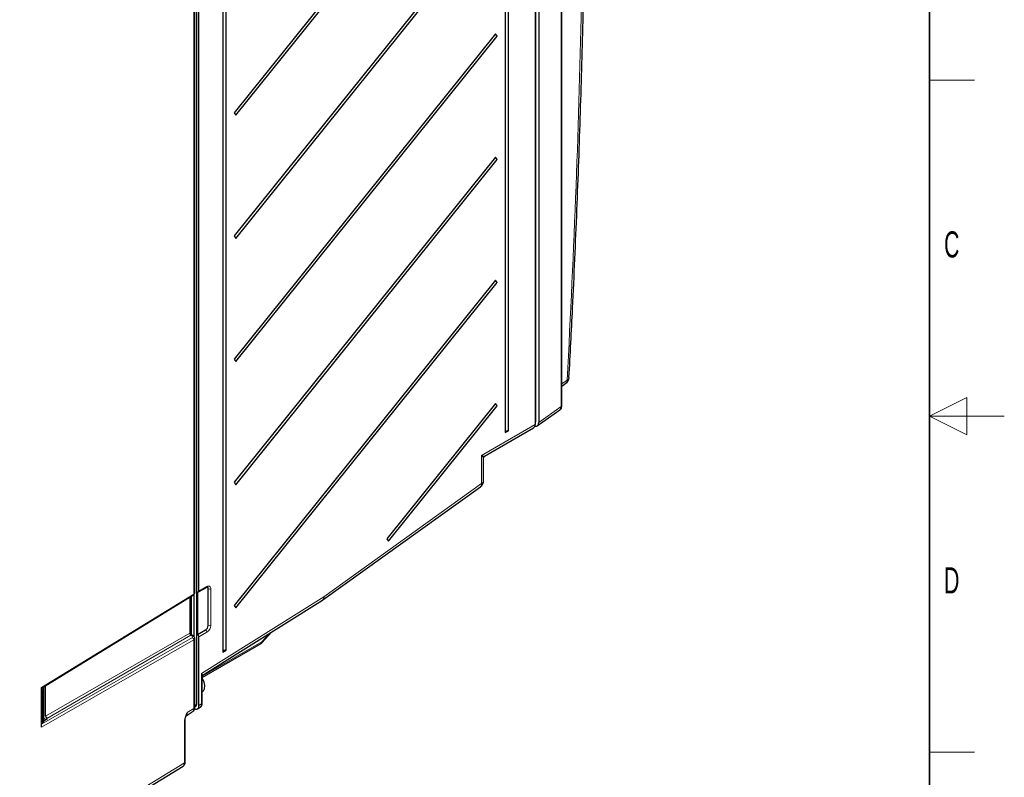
# Paper-space layout 'Blatt2' of a CAD drawing. Header units: millimetres. Extents: x 5 to 418, y 2 to 292.
# Tile 70 of 76: x 286 to 418, y 99 to 200. Entities that reach past the tile are written whole.
import ezdxf

# ---------------------------------------------------------------- set-up
doc = ezdxf.new("R2010")
doc.units = ezdxf.units.MM
doc.layers.add('SLD-0', color=7, linetype='Continuous')
doc.styles.add('SLDTEXTSTYLE0', font='TXT', dxfattribs={"width": 0.605})

psp = doc.layouts.new('Blatt2')

# ---------------------------------------------------------------- linework, layer by layer
at = {"color": 7, "linetype": 'Continuous', "lineweight": 18}
for p, q in [((358.68, 148.53), (358.68, 236.11)), ((309.46, 123.41), (309.46, 217.51)), ((358.74, 151.57), (359.47, 152.08)), ((355.65, 146.4), (358.68, 148.53)), ((355.17, 146.59), (355.28, 146.65)), ((347.99, 141.98), (355.17, 146.12)), ((347.99, 138.21), (347.99, 141.98)), ((326.9, 123.06), (347.99, 138.21)), ((310.16, 123.81), (311.22, 124.42)), ((311.75, 124.12), (311.75, 119.22)), ((289.09, 110.91), (309.46, 123.41)), ((308.92, 118.19), (308.92, 122.99)), ((310.51, 112.78), (326.9, 123.06)), ((289.09, 106.01), (309.29, 117.58)), ((289.63, 107.06), (308.92, 118.19)), ((309.09, 117.89), (289.81, 106.76)), ((309.28, 117.78), (309.09, 117.89)), ((311.22, 118.3), (310.16, 117.69)), ((318.57, 117.03), (319.6, 118.15)), ((309.46, 117.27), (289.09, 105.6)), ((309.46, 108.09), (309.46, 117.27)), ((310.59, 112.42), (318.57, 117.03)), ((310.51, 108.71), (310.51, 112.78)), ((289.39, 106.43), (289.39, 110.92)), ((309.88, 108.66), (309.6, 108.51)), ((310.16, 108.5), (310.51, 108.71)), ((308.58, 107.55), (309.46, 108.09)), ((289.45, 106.74), (289.67, 106.61)), ((308.24, 100.81), (308.24, 106.53)), ((283.82, 85.95), (308.24, 100.81))]:
    psp.add_line(p, q, dxfattribs=at)
at = {"color": 7, "linetype": 'Continuous', "lineweight": 25}
for p, q in [((358.74, 148.63), (358.74, 236.2)), ((355.17, 233.9), (355.17, 146.12)), ((355.28, 146.65), (355.28, 234.39)), ((355.65, 234.17), (355.65, 146.4)), ((351.17, 230.37), (351.17, 145.04)), ((351.63, 145.3), (351.63, 230.63)), ((347.13, 228.03), (314.86, 187.89)), ((315.09, 187.56), (347.36, 227.71)), ((309.6, 123.61), (309.6, 217.72)), ((309.88, 108.66), (309.88, 218.08)), ((310.16, 123.81), (310.16, 217.92)), ((349.88, 214.95), (314.86, 171.39)), ((313.34, 214.45), (313.34, 115.65)), ((313.8, 115.91), (313.8, 214.71)), ((315.09, 171.06), (350.11, 214.63)), ((349.88, 198.45), (314.86, 154.89)), ((315.09, 154.56), (350.11, 198.13)), ((350.11, 198.13), (349.88, 198.45)), ((314.86, 187.89), (315.09, 187.56)), ((349.88, 181.95), (314.86, 138.39)), ((350.11, 181.63), (349.88, 181.95)), ((315.09, 138.06), (350.11, 181.63)), ((314.86, 171.39), (315.09, 171.06)), ((349.88, 165.45), (314.86, 121.89)), ((315.09, 121.56), (350.11, 165.13)), ((350.11, 165.13), (349.88, 165.45)), ((314.86, 154.89), (315.09, 154.56)), ((358.74, 151.26), (359.3, 151.65)), ((359.72, 152.41), (359.73, 152.42)), ((349.88, 148.95), (335.31, 130.83)), ((335.54, 130.5), (350.11, 148.63)), ((350.11, 148.63), (349.88, 148.95)), ((355.47, 145.96), (358.5, 148.09)), ((355.17, 146.42), (355.17, 146.42)), ((348.41, 141.88), (354.96, 145.66)), ((351.17, 145.04), (351.63, 145.3)), ((348.28, 138.62), (348.28, 141.66)), ((314.86, 138.39), (315.09, 138.06)), ((326.77, 122.66), (347.87, 137.8)), ((335.31, 130.83), (335.54, 130.5)), ((310.11, 123.7), (311.17, 124.31)), ((311.4, 119.22), (311.4, 124.12)), ((289.09, 110.83), (309.41, 123.3)), ((308.99, 118.29), (308.99, 123.04)), ((309.1, 123.11), (309.1, 118.01)), ((309.52, 117.68), (309.52, 123.4)), ((309.98, 123.71), (309.98, 117.99)), ((310.59, 112.5), (326.72, 122.62)), ((314.86, 121.89), (315.09, 121.56)), ((309.41, 117.79), (309.21, 117.9)), ((309.6, 108.29), (309.6, 117.47)), ((309.98, 117.99), (311.04, 118.61)), ((310.16, 108.5), (310.16, 117.69)), ((318.59, 116.9), (319.92, 118.36)), ((310.59, 112.25), (318.47, 116.8)), ((313.34, 115.65), (313.8, 115.91)), ((310.59, 108.81), (310.59, 112.59)), ((289.09, 105.6), (289.09, 110.91)), ((289.25, 110.62), (289.39, 110.92)), ((289.4, 106.47), (289.4, 110.96)), ((289.63, 107.06), (289.63, 111.16)), ((289.09, 110.59), (289.14, 110.55)), ((289.14, 110.55), (289.25, 110.62)), ((289.14, 110.55), (289.14, 106.06)), ((289.25, 106.12), (289.25, 110.62)), ((310.59, 110.33), (310.69, 110.4)), ((309.6, 108.3), (309.75, 108.39)), ((309.95, 108.04), (310.31, 108.25)), ((308.44, 107.13), (309.27, 107.63)), ((308.47, 107.22), (308.46, 107.19)), ((289.09, 106.09), (289.14, 106.06)), ((289.14, 106.06), (289.25, 106.12)), ((289.39, 106.43), (289.25, 106.12)), ((289.4, 106.45), (289.87, 106.72)), ((289.87, 106.72), (289.81, 106.76)), ((308.31, 100.91), (308.31, 106.63)), ((283.62, 85.49), (308.04, 100.36))]:
    psp.add_line(p, q, dxfattribs=at)
at = {"color": 7, "linetype": 'Continuous', "lineweight": 18, "flags": 128}
psp.add_lwpolyline([(318.57, 117.03), (318.59, 116.98), (318.6, 116.93), (318.59, 116.9), (318.59, 116.9)], dxfattribs=at)
at = {"color": 7, "linetype": 'Continuous', "lineweight": 25, "flags": 128}
for points in [[(310.69, 110.4), (310.75, 110.45), (310.92, 110.74), (310.95, 111.15), (310.85, 111.63), (310.62, 112.11), (310.59, 112.16)], [(289.4, 106.47), (289.4, 106.45), (289.39, 106.43)], [(308.31, 106.63), (308.31, 106.63), (308.31, 106.63)]]:
    psp.add_lwpolyline(points, dxfattribs=at)
at = {"color": 7, "linetype": 'Continuous', "lineweight": 25}
for centre, radius, start, end in [((350.39, 198.59), 0.539, 195.7913, 238.8562), ((350.39, 182.09), 0.539, 195.7931, 238.8545), ((350.39, 165.59), 0.539, 195.7918, 238.8557), ((358.73, 152.47), 1, 305.1842, 356.9345), ((350.39, 149.09), 0.539, 195.7916, 238.856), ((355.03, 146.62), 0.247, 303.9763, 6.3857), ((351.58, 144.86), 0.446, 83.4696, 156.5251), ((354.7, 146.06), 0.474, 303.6439, 7.6679), ((347.28, 138.62), 1, 305.6826, 0), ((311.16, 124.15), 0.239, 352.6797, 56.3732), ((310.05, 123.79), 0.109, 230.7969, 9.2131), ((326.19, 123.47), 1, 302.1081, 305.6826), ((310.63, 119.25), 0.768, 302.6054, 357.3949), ((309.78, 117.67), 0.384, 2.606, 57.394), ((318.22, 117.23), 0.5, 299.9973, 317.4793), ((313.75, 115.47), 0.446, 83.4694, 156.5252), ((289.31, 110.96), 0.0892, 335.1134, 34.8414), ((309.73, 108.43), 0.437, 230.7966, 9.2138), ((309.59, 108.63), 0.288, 304.0883, 7.2239)]:
    psp.add_arc(centre, radius, start, end, dxfattribs=at)
at = {"color": 7, "linetype": 'Continuous', "lineweight": 18}
for centre, radius, start, end in [((359, 152.02), 0.476, 309.7529, 7.9037), ((359.29, 152.48), 0.436, 293.6034, 349.6564), ((358.62, 148.64), 0.12, 297.4752, 355.2834), ((347.78, 138.67), 0.503, 294.3753, 354.3047), ((347.59, 138.11), 0.415, 312.363, 13.5638), ((311.1, 124.41), 0.123, 305.0158, 6.2953), ((311.43, 124.17), 0.328, 350.7858, 129.2032), ((311.57, 124.46), 0.384, 242.6108, 297.3892), ((309.34, 123.4), 0.123, 306.9406, 6.4684), ((326.43, 122.99), 0.471, 308.0795, 8.3059), ((326.49, 122.96), 0.415, 312.3609, 13.566), ((310.6, 119.27), 1.15, 302.6057, 357.3945), ((311.57, 119.56), 0.384, 242.6108, 297.3892), ((308.86, 118.31), 0.124, 295.386, 354.6399), ((309.16, 117.79), 0.124, 65.3586, 124.6061), ((309.35, 117.67), 0.124, 65.3129, 124.6091), ((309.09, 117.26), 0.374, 1.6889, 58.0459), ((310.84, 118.28), 0.384, 2.606, 57.394), ((318.34, 117), 0.234, 303.2385, 8.0731), ((309.36, 108.31), 0.248, 295.151, 354.5623), ((310.03, 108.65), 0.485, 304.4306, 6.8811), ((310.46, 108.82), 0.126, 294.3758, 354.305), ((289.15, 106.75), 0.301, 325.354, 357.5361), ((308.19, 106.64), 0.124, 295.1544, 354.5609), ((308.19, 100.92), 0.124, 295.1544, 354.5609)]:
    psp.add_arc(centre, radius, start, end, dxfattribs=at)
at = {"color": 7, "linetype": 'Continuous', "lineweight": 25}
for centre, major_axis, ratio, start_param, end_param in [((357.96, 148.94), (-0.52, 0.856), 0.576395, 3.180808, 3.912696), ((354.95, 146.81), (-0.501, 0.868), 0.575802, 2.634377, 3.925702), ((347.28, 142.38), (1.13, -0.5), 0.094385, 5.428755, 6.214234), ((289.81, 106.96), (-0.125, 0.217), 0.577557, 0.785632, 2.356124), ((307.53, 101.22), (-0.505, 0.863), 0.577317, 3.151659, 3.923628)]:
    psp.add_ellipse(centre, major_axis=major_axis, ratio=ratio, start_param=start_param, end_param=end_param, dxfattribs=at)
at = {"color": 7, "linetype": 'Continuous', "lineweight": 18}
for centre, major_axis, ratio, start_param, end_param in [((347.28, 142.38), (0.998, -0.73), 0.094522, 0.069053, 0.854452), ((309.1, 123.61), (0.5, 0.004), 0.582304, 5.506769, 6.278746), ((309.09, 118.09), (-0.125, 0.217), 0.55776, 0.785631, 2.356122), ((309.11, 117.68), (0.25, -0.004), 0.567125, 5.519635, 7.077009), ((309.1, 117.47), (0.5, -0.004), 0.572227, 5.515497, 6.283996), ((307.88, 107.96), (-0.494, 0.87), 0.577742, 3.182182, 3.930911), ((308.75, 108.49), (-0.511, 0.859), 0.57615, 3.14928, 3.919269)]:
    psp.add_ellipse(centre, major_axis=major_axis, ratio=ratio, start_param=start_param, end_param=end_param, dxfattribs=at)
for points, knots in [([(359.47, 152.08), (359.9, 160.77), (360.76, 178.14), (361.21, 195.27), (361.44, 203.83)], [0, 0, 0, 0, 0.4998997, 1, 1, 1, 1]), ([(308.24, 106.53), (308.24, 106.61), (308.25, 106.69), (308.29, 106.86), (308.32, 106.95), (308.42, 107.21), (308.5, 107.38), (308.58, 107.55)], [0, 0, 0, 0, 0.25, 0.25, 0.5, 0.5, 1, 1, 1, 1]), ([(308.58, 107.55), (308.58, 107.55), (308.58, 107.54), (308.58, 107.53), (308.57, 107.5), (308.54, 107.38), (308.5, 107.29), (308.47, 107.22)], [0, 0, 0, 0, 0.0116396, 0.0236487, 0.0852482, 0.3141584, 1, 1, 1, 1])]:
    psp.add_open_spline(points, degree=3, knots=knots, dxfattribs=at)
at = {"color": 7, "linetype": 'Continuous', "lineweight": 25}
for points, knots in [([(359.71, 152.41), (359.87, 155.51), (360.27, 163.02), (360.79, 174.87), (361.26, 187.95), (361.55, 197.72), (361.66, 203.11), (361.68, 204.19)], [0, 0, 0, 0, 0.17835, 0.431243, 0.684092, 0.936858, 1, 1, 1, 1]), ([(358.52, 148.12), (358.57, 148.16), (358.67, 148.25), (358.73, 148.44), (358.74, 148.57), (358.74, 148.63)], [0, 0, 0, 0, 0.314647, 0.724584, 1, 1, 1, 1]), ([(348.29, 141.67), (348.29, 141.68), (348.28, 141.72), (348.31, 141.79), (348.35, 141.84), (348.39, 141.86), (348.4, 141.87)], [0, 0, 0, 0, 0.120286, 0.500741, 0.900732, 1, 1, 1, 1]), ([(311.17, 124.31), (311.19, 124.32), (311.25, 124.35), (311.29, 124.35), (311.29, 124.35), (311.29, 124.35)], [0, 0, 0, 0, 0.295077, 0.657701, 1, 1, 1, 1]), ([(309.41, 123.3), (309.46, 123.33), (309.54, 123.4), (309.6, 123.52), (309.6, 123.59), (309.6, 123.61)], [0, 0, 0, 0, 0.450954, 0.800627, 1, 1, 1, 1]), ([(309.21, 117.9), (309.2, 117.91), (309.17, 117.93), (309.11, 117.99), (309.05, 118.07), (309.01, 118.16), (308.99, 118.24), (308.99, 118.28), (308.99, 118.29)], [0, 0, 0, 0, 0.154843, 0.318029, 0.496627, 0.684093, 0.869734, 1, 1, 1, 1]), ([(309.6, 117.47), (309.6, 117.48), (309.61, 117.54), (309.57, 117.63), (309.5, 117.73), (309.43, 117.77), (309.41, 117.79)], [0, 0, 0, 0, 0.112435, 0.434254, 0.741452, 1, 1, 1, 1]), ([(310.51, 112.78), (310.51, 112.78), (310.54, 112.73), (310.58, 112.66), (310.58, 112.61), (310.58, 112.59)], [0, 0, 0, 0, 0.010908, 0.654814, 1, 1, 1, 1]), ([(309.28, 107.65), (309.34, 107.69), (309.47, 107.79), (309.58, 108.02), (309.6, 108.2), (309.6, 108.29)], [0, 0, 0, 0, 0.308899, 0.634947, 1, 1, 1, 1]), ([(310.3, 108.25), (310.31, 108.25), (310.39, 108.28), (310.5, 108.42), (310.58, 108.61), (310.58, 108.75), (310.59, 108.81)], [0, 0, 0, 0, 0.037812, 0.403416, 0.761153, 1, 1, 1, 1]), ([(308.31, 106.63), (308.31, 106.64), (308.31, 106.69), (308.33, 106.82), (308.38, 107), (308.44, 107.13), (308.47, 107.19)], [0, 0, 0, 0, 0.0734579, 0.3264112, 0.6952181, 1, 1, 1, 1]), ([(308.07, 100.39), (308.12, 100.43), (308.23, 100.53), (308.3, 100.72), (308.31, 100.86), (308.31, 100.91)], [0, 0, 0, 0, 0.343447, 0.737078, 1, 1, 1, 1])]:
    psp.add_open_spline(points, degree=3, knots=knots, dxfattribs=at)
at = {"layer": 'SLD-0', "lineweight": 35}
psp.add_line((408, 12), (408, 282.5), dxfattribs=at)
at = {"layer": 'SLD-0', "lineweight": 18}
for p, q in [((408, 192.25), (414, 192.25)), ((413, 149.75), (408, 147.25)), ((413, 144.75), (413, 149.75)), ((418, 147.25), (408, 147.25)), ((408, 147.25), (413, 144.75)), ((408, 102.25), (414, 102.25))]:
    psp.add_line(p, q, dxfattribs=at)

# ---------------------------------------------------------------- texts
at = {"layer": 'SLD-0', "char_height": 3.5, "attachment_point": 2, "style": 'SLDTEXTSTYLE0'}
for s, insert in [('C', (410.96, 172)), ('D', (410.96, 127))]:
    psp.add_mtext(s, dxfattribs=dict(at, insert=insert))

doc.saveas('drawing.dxf')
